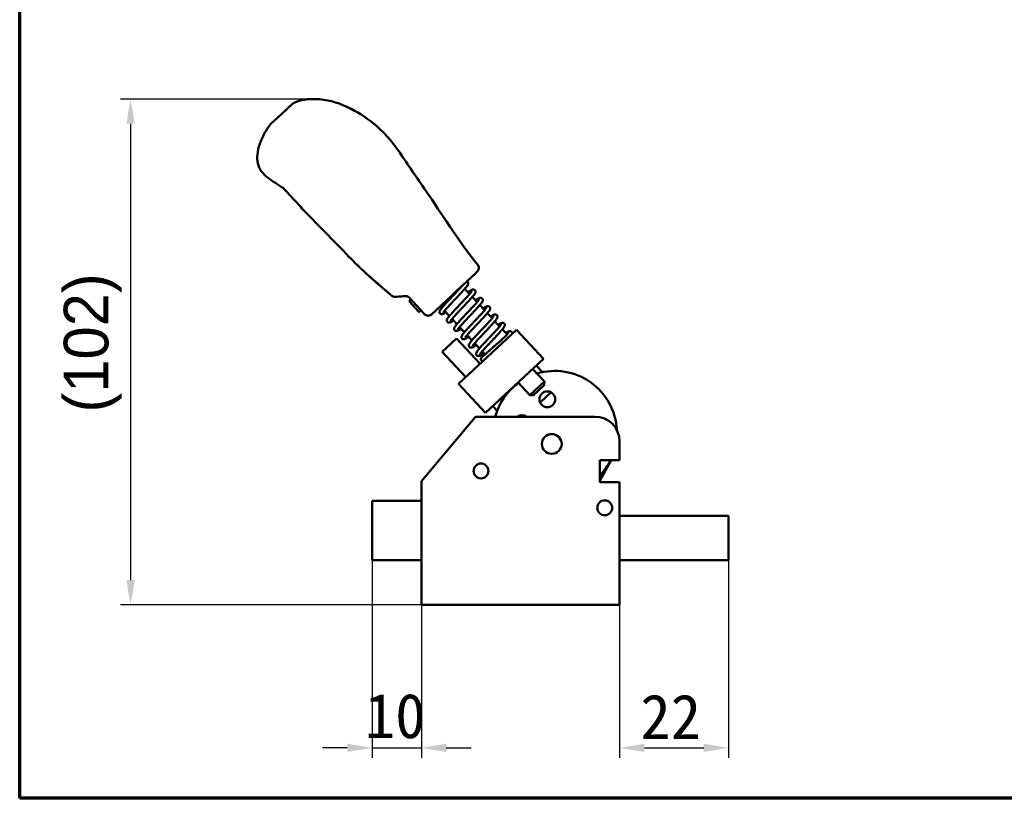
# Model space of a CAD drawing. Header units: millimetres. Extents: x 0 to 594, y 0 to 420.
# Tile 1 of 23: x 20 to 219, y 20 to 177. Entities that reach past the tile are written whole.
import ezdxf

# ---------------------------------------------------------------- set-up
doc = ezdxf.new("R2010")
doc.units = ezdxf.units.MM
doc.header["$LTSCALE"] = 2
for name, color, linetype, lineweight in [('Border (ISO)', 7, 'Continuous', 70), ('Dimension (ISO)', 7, 'Continuous', 25), ('Visible (ISO)', 7, 'Continuous', 50)]:
    doc.layers.add(name, color=color, linetype=linetype, lineweight=lineweight)
doc.styles.add('Note Text (JIS)', font='txt')
doc.dimstyles.new('Default (JIS)', dxfattribs={"dimscale": 2, "dimtxt": 4.5, "dimasz": 2.5, "dimexe": 1, "dimexo": 0, "dimgap": 0.8, "dimtad": 1, "dimrnd": 1e-08, "dimdsep": 46, "dimtxsty": 'Note Text (JIS)', "dimcen": 0.09, "dimdle": 10, "dimclrd": 256, "dimclre": 256, "dimclrt": 256, "dimadec": 0, "dimazin": 2, "dimtfac": 0.777778, "dimtmove": 0, "dimatfit": 3, "dimfxl": 1, "dimtolj": 1, "dimtzin": 0, "dimlwd": -1, "dimlwe": -1, "dimarcsym": 0})

# ---------------------------------------------------------------- blocks, each defined once
blk = doc.blocks.new('図面枠 既定の図面枠')
at = {"layer": 'Border (ISO)', "flags": 128}
blk.add_lwpolyline([(10, 10), (10, 200), (287, 200), (287, 10), (10, 10)], dxfattribs=at)
blk = doc.blocks.new('*D15')
at = {"layer": 'Defpoints', "color": 0}
for p in [(79.16, 161.19), (42.39, 59.05), (101.17, 59.05)]:
    blk.add_point(p, dxfattribs=at)
at = {"layer": 'Dimension (ISO)'}
for p, q in [((79.16, 161.19), (40.39, 161.19)), ((42.39, 156.19), (42.39, 64.05)), ((101.17, 59.05), (40.39, 59.05))]:
    blk.add_line(p, q, dxfattribs=at)
for points in [[(41.56, 156.19), (43.23, 156.19), (42.39, 161.19)], [(41.56, 64.05), (43.23, 64.05), (42.39, 59.05)]]:
    blk.add_solid(points, dxfattribs=at)
at = {"layer": 'Dimension (ISO)', "insert": (28.9, 91.77), "char_height": 9, "attachment_point": 1, "rotation": 90, "style": 'Note Text (JIS)'}
blk.add_mtext('\\A1; \\fメイリオ|b0|i0;\\H9.0000;(102)', dxfattribs=at)
blk = doc.blocks.new('*D16')
at = {"layer": 'Defpoints', "color": 0}
for p in [(91.17, 68.05), (101.17, 59.05), (101.17, 30.18)]:
    blk.add_point(p, dxfattribs=at)
at = {"layer": 'Dimension (ISO)'}
for p, q in [((91.17, 68.05), (91.17, 28.18)), ((101.17, 59.05), (101.17, 28.18)), ((86.17, 30.18), (81.17, 30.18)), ((91.17, 30.18), (101.17, 30.18)), ((106.17, 30.18), (111.17, 30.18))]:
    blk.add_line(p, q, dxfattribs=at)
for points in [[(86.17, 31.02), (86.17, 29.35), (91.17, 30.18)], [(106.17, 31.02), (106.17, 29.35), (101.17, 30.18)]]:
    blk.add_solid(points, dxfattribs=at)
at = {"layer": 'Dimension (ISO)', "insert": (89.72, 41.15), "char_height": 9, "attachment_point": 1, "style": 'Note Text (JIS)'}
blk.add_mtext('\\A1;10', dxfattribs=at)
blk = doc.blocks.new('*D17')
at = {"layer": 'Defpoints', "color": 0}
for p in [(163.17, 68.05), (141.17, 59.05), (163.17, 30.18)]:
    blk.add_point(p, dxfattribs=at)
at = {"layer": 'Dimension (ISO)'}
for p, q in [((163.17, 68.05), (163.17, 28.18)), ((141.17, 59.05), (141.17, 28.18)), ((146.17, 30.18), (158.17, 30.18))]:
    blk.add_line(p, q, dxfattribs=at)
for points in [[(146.17, 31.02), (146.17, 29.35), (141.17, 30.18)], [(158.17, 31.02), (158.17, 29.35), (163.17, 30.18)]]:
    blk.add_solid(points, dxfattribs=at)
at = {"layer": 'Dimension (ISO)', "insert": (145.36, 40.97), "char_height": 9, "attachment_point": 1, "style": 'Note Text (JIS)'}
blk.add_mtext('\\A1;22', dxfattribs=at)

msp = doc.modelspace()

# ---------------------------------------------------------------- linework, layer by layer
at = {"layer": 'Visible (ISO)'}
for p, q in [((72.932, 158.218), (75.136, 160.276)), ((70.728, 156.161), (72.932, 158.218)), ((70.655, 156.093), (70.725, 156.159)), ((73.275, 143.163), (73.275, 143.163)), ((73.275, 143.163), (73.276, 143.163)), ((73.276, 143.163), (73.276, 143.163)), ((89.956, 125.991), (89.956, 125.991)), ((89.956, 125.991), (89.956, 125.991)), ((112.044, 125.988), (109.491, 123.604)), ((112.044, 125.988), (111.572, 125.547)), ((112.413, 126.332), (112.044, 125.988)), ((109.491, 123.604), (108.242, 122.439)), ((109.327, 123.436), (109.32, 123.444)), ((110.89, 124.91), (110.557, 124.6)), ((93.752, 122.66), (93.752, 122.66)), ((93.752, 122.66), (93.752, 122.66)), ((107.127, 121.397), (103.178, 117.711)), ((108.242, 122.439), (107.127, 121.397)), ((110.85, 121.805), (109.877, 122.848)), ((95.857, 121.238), (95.843, 121.237)), ((99.018, 120.702), (98.65, 120.359)), ((99.017, 120.702), (98.65, 120.36)), ((98.65, 120.359), (98.65, 120.36)), ((98.65, 120.359), (98.788, 120.212)), ((101.764, 117.759), (98.661, 121.083)), ((100.571, 118.302), (98.788, 120.212)), ((105.26, 119), (104.934, 119.35)), ((112.373, 120.174), (111.399, 121.216)), ((113.895, 118.543), (112.922, 119.585)), ((100.571, 118.302), (100.708, 118.155)), ((100.708, 118.155), (101.075, 118.498)), ((104.994, 119.285), (104.547, 118.892)), ((106.782, 117.37), (105.812, 118.409)), ((115.416, 116.913), (114.445, 117.954)), ((108.304, 115.739), (107.333, 116.78)), ((116.938, 115.283), (115.967, 116.323)), ((108.639, 103.657), (120.335, 114.575)), ((109.827, 114.109), (108.854, 115.15)), ((111.349, 112.477), (110.376, 113.519)), ((118.446, 113.668), (117.489, 114.693)), ((120.335, 114.575), (125.794, 108.727)), ((105.324, 110.139), (108.248, 112.868)), ((113.025, 107.751), (108.248, 112.868)), ((112.872, 110.846), (111.899, 111.889)), ((110.101, 105.022), (105.324, 110.139)), ((114.006, 109.632), (113.421, 110.258)), ((114.098, 97.809), (125.794, 108.727)), ((123.601, 106.68), (125.989, 104.122)), ((125.576, 106.03), (124.332, 107.363)), ((108.639, 103.657), (114.098, 97.809)), ((120.677, 103.951), (123.065, 101.392)), ((123.065, 101.392), (125.989, 104.122)), ((125.965, 103.415), (123.772, 101.368)), ((125.965, 103.415), (125.989, 104.122)), ((118.546, 101.837), (118.484, 101.903)), ((119.953, 103.261), (119.946, 103.268)), ((125.122, 99.892), (127.344, 101.967)), ((123.772, 101.368), (123.065, 101.392)), ((116.43, 98.242), (115.56, 99.174)), ((112.076, 97.048), (101.167, 84.048)), ((112.076, 97.048), (118.603, 97.048)), ((118.603, 97.048), (136.167, 97.048)), ((141.167, 92.048), (141.167, 88.248)), ((137.167, 83.848), (137.167, 88.248)), ((137.167, 88.248), (141.167, 88.248)), ((139.465, 88.248), (137.167, 84.101)), ((101.167, 76.269), (101.167, 84.048)), ((141.167, 83.848), (137.167, 83.848)), ((141.167, 83.848), (141.167, 59.048)), ((91.167, 68.048), (91.167, 80.048)), ((91.167, 80.048), (101.167, 80.048)), ((101.167, 59.048), (101.167, 76.269)), ((163.167, 77.048), (141.167, 77.048)), ((163.167, 77.048), (163.167, 68.048)), ((91.167, 68.048), (101.167, 68.048)), ((141.167, 68.048), (163.167, 68.048)), ((141.167, 59.048), (101.167, 59.048))]:
    msp.add_line(p, q, dxfattribs=at)
for centre, radius in [((126.575, 100.564), 1.6), ((127.467, 91.548), 2), ((113.167, 86.098), 1.5), ((138.167, 78.648), 1.5), ((138.167, 78.648), 1.5)]:
    msp.add_circle(centre, radius, dxfattribs=at)
for centre, radius, start, end in [((95.765, 122.234), 1, 274.46063, 274.57843), ((102.495, 118.442), 1, 223.02978, 313.03038), ((104.283, 119.193), 0.4, 278.41176, 347.64899), ((113.523, 108.676), 0.4, 131.30248, 280.051), ((128.11, 93.79), 12.5, 2.64497, 106.9265), ((128.11, 93.79), 12.5, 126.13828, 164.89178), ((121.458, 95.787), 1.6, 51.97787, 128.02213), ((136.167, 92.048), 5, 0, 90), ((128.11, 93.79), 12.5, 316.43145, 333.68173)]:
    msp.add_arc(centre, radius, start, end, dxfattribs=at)
for centre, major_axis, ratio, start_param, end_param in [((95.763, 122.234), (-0.022, -1), 0.9999731, 5.5847216, 6.3855089), ((95.765, 122.234), (0.08, -0.997), 0.9999748, 6.2811304, 6.2831864)]:
    msp.add_ellipse(centre, major_axis=major_axis, ratio=ratio, start_param=start_param, end_param=end_param, dxfattribs=at)
for points, knots in [([(75.136, 160.276), (75.701, 160.578), (76.317, 160.79), (77.694, 161.106), (78.471, 161.183), (80.381, 161.199), (81.527, 161.057), (84.138, 160.451), (85.596, 159.881), (88.76, 158.263), (90.448, 157.117), (94.071, 154.018), (95.817, 151.817), (99.098, 146.893), (100.899, 144.293), (105.913, 136.987), (108.936, 132.13), (112.51, 127.69)], [0, 0, 0, 0, 0.1921718, 0.1921718, 0.4236642, 0.4236642, 0.7652499, 0.7652499, 1.2278338, 1.2278338, 1.8315011, 1.8315011, 2.6580178, 2.6580178, 3.6066138, 3.6066138, 5.3164454, 5.3164454, 5.3164454, 5.3164454]), ([(73.26, 143.175), (72.974, 143.369), (72.686, 143.561), (71.395, 144.414), (70.35, 145.041), (69.037, 146.288), (68.639, 146.779), (68.261, 147.606), (68.167, 147.894), (67.973, 148.774), (67.955, 149.39), (68.078, 150.714), (68.251, 151.433), (68.972, 153.549), (69.733, 154.899), (70.655, 156.093)], [0, 0, 0, 0, 0.1037109, 0.1037109, 0.4642929, 0.4642929, 0.6470846, 0.6470846, 0.7369166, 0.7369166, 0.9174839, 0.9174839, 1.1359863, 1.1359863, 1.5884035, 1.5884035, 1.5884035, 1.5884035]), ([(89.956, 125.991), (88.75, 127.091), (87.648, 128.185), (84.933, 130.96), (83.324, 132.66), (80.343, 135.643), (78.937, 137.054), (76.84, 139.298), (76.134, 140.068), (74.724, 141.612), (74.004, 142.4), (73.276, 143.163)], [0, 0, 0, 0, 0.5308266, 0.5308266, 1.2610285, 1.2610285, 1.8776745, 1.8776745, 2.1940011, 2.1940011, 2.5116748, 2.5116748, 2.5116748, 2.5116748]), ([(112.51, 127.69), (112.577, 127.606), (112.632, 127.51), (112.706, 127.309), (112.727, 127.202), (112.734, 126.99), (112.72, 126.882), (112.66, 126.678), (112.613, 126.58), (112.532, 126.464), (112.51, 126.436), (112.464, 126.382), (112.439, 126.356), (112.413, 126.332)], [0, 0, 0, 0, 0.03236475, 0.03236475, 0.06421061, 0.06421061, 0.09607493, 0.09607493, 0.12793836, 0.12793836, 0.13849917, 0.13849917, 0.14918013, 0.14918013, 0.14918013, 0.14918013]), ([(112.51, 127.69), (112.51, 127.69), (112.51, 127.69), (112.51, 127.69), (112.499, 127.687), (112.512, 127.686), (112.51, 127.69)], [0.492736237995, 0.492736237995, 0.492736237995, 0.492736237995, 0.492748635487, 0.492748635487, 0.492748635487, 0.492748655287, 0.492748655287, 0.492748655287, 0.492748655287]), ([(93.811, 122.609), (93.792, 122.626), (93.772, 122.643), (93.752, 122.66), (92.469, 123.773), (91.181, 124.873), (89.956, 125.991)], [0, 0, 0, 0, 0.0152056, 0.0152056, 0.0152056, 1, 1, 1, 1]), ([(93.752, 122.66), (93.299, 123.051), (92.837, 123.445), (91.898, 124.254), (91.414, 124.676), (90.601, 125.402), (90.257, 125.716), (89.956, 125.991)], [0, 0, 0, 0, 0.18497273, 0.18497273, 0.38795466, 0.38795466, 0.54853638, 0.54853638, 0.54853638, 0.54853638]), ([(106.097, 118.103), (106.028, 118.06), (105.963, 118.02), (105.794, 117.921), (105.699, 117.868), (105.546, 117.797), (105.487, 117.772), (105.377, 117.741), (105.332, 117.73), (105.237, 117.726), (105.198, 117.727), (105.095, 117.748), (105.025, 117.774), (104.914, 117.862), (104.874, 117.913), (104.82, 118.017), (104.806, 118.069), (104.794, 118.171), (104.798, 118.216), (104.815, 118.321), (104.834, 118.367), (104.892, 118.498), (104.939, 118.572), (105.069, 118.76), (105.158, 118.875), (105.35, 119.109), (105.445, 119.221), (105.652, 119.458), (105.762, 119.581), (105.994, 119.838), (106.117, 119.972), (106.371, 120.248), (106.504, 120.39), (106.774, 120.679), (106.913, 120.827), (107.192, 121.123), (107.333, 121.273), (107.614, 121.57), (107.754, 121.718), (108.028, 122.01), (108.162, 122.153), (108.422, 122.432), (108.547, 122.567), (108.785, 122.826), (108.897, 122.949), (109.106, 123.182), (109.202, 123.291), (109.326, 123.434), (109.36, 123.474), (109.394, 123.514)], [37.0789043, 37.0789043, 37.0789043, 37.0789043, 37.1840263, 37.1840263, 37.3682049, 37.3682049, 37.5002674, 37.5002674, 37.5823509, 37.5823509, 37.6279902, 37.6279902, 37.6826458, 37.6826458, 37.7223823, 37.7223823, 37.7629638, 37.7629638, 37.81438, 37.81438, 37.9038627, 37.9038627, 38.0850173, 38.0850173, 38.3064284, 38.3064284, 38.4811139, 38.4811139, 38.6481649, 38.6481649, 38.8122594, 38.8122594, 38.9748776, 38.9748776, 39.13662, 39.13662, 39.2977504, 39.2977504, 39.4583657, 39.4583657, 39.6184502, 39.6184502, 39.7778714, 39.7778714, 39.9363193, 39.9363193, 40.0931422, 40.0931422, 40.1587459, 40.1587459, 40.1587459, 40.1587459]), ([(105.584, 118.085), (105.584, 118.085), (105.584, 118.086), (105.586, 118.09), (105.599, 118.116), (105.659, 118.21), (105.725, 118.301), (105.869, 118.482), (105.936, 118.562), (106.089, 118.743), (106.176, 118.843), (106.369, 119.06), (106.475, 119.177), (106.7, 119.424), (106.82, 119.555), (107.07, 119.825), (107.201, 119.965), (107.469, 120.251), (107.607, 120.397), (107.885, 120.692), (108.026, 120.841), (108.306, 121.138), (108.445, 121.286), (108.719, 121.578), (108.854, 121.721), (109.114, 122.002), (109.24, 122.138), (109.48, 122.401), (109.594, 122.527), (109.807, 122.767), (109.906, 122.881), (110.087, 123.095), (110.169, 123.195), (110.318, 123.385), (110.382, 123.473), (110.472, 123.614), (110.505, 123.669), (110.551, 123.775), (110.569, 123.821), (110.585, 123.919), (110.589, 123.958), (110.581, 124.062), (110.564, 124.134), (110.49, 124.254), (110.446, 124.301), (110.371, 124.352), (110.345, 124.366), (110.319, 124.377)], [37.8917661, 37.8917661, 37.8917661, 37.8917661, 37.9032719, 37.9032719, 38.029883, 38.029883, 38.2496149, 38.2496149, 38.3942008, 38.3942008, 38.5463769, 38.5463769, 38.7023248, 38.7023248, 38.8602666, 38.8602666, 39.0193653, 39.0193653, 39.1792162, 39.1792162, 39.3396318, 39.3396318, 39.5005543, 39.5005543, 39.6620332, 39.6620332, 39.824252, 39.824252, 39.9876338, 39.9876338, 40.1531495, 40.1531495, 40.3233514, 40.3233514, 40.5072043, 40.5072043, 40.6378941, 40.6378941, 40.7256004, 40.7256004, 40.7702446, 40.7702446, 40.8245837, 40.8245837, 40.8642847, 40.8642847, 40.8861555, 40.8861555, 40.8861555, 40.8861555]), ([(94.636, 121.89), (94.636, 121.891), (94.636, 121.891), (94.489, 122.019), (94.35, 122.138), (94.11, 122.346), (94.005, 122.437), (93.841, 122.58), (93.782, 122.634), (93.752, 122.66)], [0.06424418, 0.06424418, 0.06424418, 0.06424418, 0.06443192, 0.06443192, 0.12785861, 0.12785861, 0.19197389, 0.19197389, 0.25783865, 0.25783865, 0.25783865, 0.25783865]), ([(97.851, 121.398), (97.31, 121.354), (96.827, 121.316), (96.188, 121.265), (95.985, 121.248), (95.879, 121.24), (95.866, 121.239), (95.857, 121.238)], [0, 0, 0, 0, 0.20490066, 0.20490066, 0.37669062, 0.37669062, 0.41105135, 0.41105135, 0.41105135, 0.41105135]), ([(97.851, 121.398), (97.857, 121.398), (97.863, 121.399), (97.869, 121.399), (97.875, 121.399), (97.881, 121.4), (97.887, 121.4), (97.893, 121.4), (97.899, 121.401), (97.905, 121.401), (97.911, 121.401), (97.917, 121.401), (97.923, 121.401), (97.928, 121.401), (97.934, 121.401), (97.94, 121.401), (97.946, 121.401), (97.951, 121.401), (97.957, 121.401), (97.962, 121.4), (97.968, 121.4), (97.973, 121.4), (97.979, 121.4), (97.984, 121.4), (97.99, 121.399), (97.995, 121.399), (98.001, 121.399), (98.006, 121.398), (98.011, 121.398), (98.017, 121.397), (98.022, 121.397), (98.027, 121.396), (98.032, 121.396), (98.037, 121.395), (98.042, 121.395), (98.048, 121.394), (98.053, 121.393), (98.058, 121.393), (98.063, 121.392), (98.068, 121.392), (98.073, 121.391), (98.078, 121.39), (98.082, 121.389), (98.087, 121.389), (98.092, 121.388), (98.097, 121.387), (98.102, 121.386), (98.107, 121.385), (98.111, 121.384), (98.116, 121.384), (98.121, 121.383), (98.125, 121.382), (98.13, 121.381), (98.135, 121.38), (98.139, 121.379), (98.144, 121.378), (98.148, 121.377), (98.153, 121.376), (98.157, 121.375), (98.162, 121.374), (98.166, 121.373), (98.171, 121.372), (98.175, 121.371), (98.18, 121.369), (98.184, 121.368), (98.188, 121.367), (98.193, 121.366), (98.197, 121.365), (98.201, 121.364), (98.206, 121.362), (98.21, 121.361), (98.214, 121.36), (98.218, 121.359), (98.223, 121.357), (98.227, 121.356), (98.231, 121.355), (98.235, 121.353), (98.239, 121.352), (98.244, 121.351), (98.248, 121.349), (98.252, 121.348), (98.256, 121.347), (98.26, 121.345), (98.264, 121.344), (98.268, 121.342), (98.272, 121.341), (98.276, 121.339), (98.28, 121.338), (98.284, 121.336), (98.288, 121.335), (98.292, 121.333), (98.296, 121.332), (98.3, 121.33), (98.304, 121.329), (98.308, 121.327), (98.312, 121.325), (98.316, 121.324), (98.32, 121.322), (98.324, 121.32), (98.327, 121.319), (98.331, 121.317), (98.335, 121.315), (98.339, 121.314), (98.343, 121.312), (98.347, 121.31), (98.351, 121.308), (98.354, 121.307), (98.358, 121.305), (98.362, 121.303), (98.366, 121.301), (98.37, 121.299), (98.373, 121.298), (98.377, 121.296), (98.381, 121.294), (98.385, 121.292), (98.388, 121.29), (98.392, 121.288), (98.396, 121.286), (98.4, 121.284), (98.403, 121.282), (98.407, 121.28), (98.411, 121.278), (98.415, 121.276), (98.418, 121.274), (98.422, 121.272), (98.426, 121.27), (98.429, 121.268), (98.433, 121.265), (98.437, 121.263), (98.441, 121.261), (98.444, 121.259), (98.448, 121.257), (98.452, 121.254), (98.455, 121.252), (98.459, 121.25), (98.463, 121.248), (98.466, 121.245), (98.47, 121.243), (98.474, 121.24), (98.477, 121.238), (98.481, 121.236), (98.485, 121.233), (98.488, 121.231), (98.492, 121.228), (98.496, 121.226), (98.499, 121.223), (98.503, 121.221), (98.507, 121.218), (98.511, 121.216), (98.514, 121.213), (98.518, 121.21), (98.522, 121.208), (98.525, 121.205), (98.529, 121.202), (98.533, 121.199), (98.536, 121.197), (98.54, 121.194), (98.544, 121.191), (98.547, 121.188), (98.551, 121.185), (98.555, 121.182), (98.558, 121.179), (98.562, 121.176), (98.566, 121.173), (98.569, 121.17), (98.573, 121.167), (98.577, 121.164), (98.58, 121.161), (98.584, 121.158), (98.588, 121.155), (98.591, 121.151), (98.595, 121.148), (98.599, 121.145), (98.602, 121.141), (98.606, 121.138), (98.61, 121.135), (98.614, 121.131), (98.617, 121.128), (98.621, 121.124), (98.625, 121.121), (98.628, 121.117), (98.632, 121.114), (98.636, 121.11), (98.639, 121.106), (98.643, 121.103), (98.647, 121.099), (98.65, 121.095), (98.654, 121.091), (98.658, 121.087), (98.661, 121.083)], [0, 0, 0, 0, 0.015873, 0.015873, 0.015873, 0.031746, 0.031746, 0.031746, 0.047619, 0.047619, 0.047619, 0.0634921, 0.0634921, 0.0634921, 0.0793651, 0.0793651, 0.0793651, 0.0952381, 0.0952381, 0.0952381, 0.1111111, 0.1111111, 0.1111111, 0.1269841, 0.1269841, 0.1269841, 0.1428571, 0.1428571, 0.1428571, 0.1587302, 0.1587302, 0.1587302, 0.1746032, 0.1746032, 0.1746032, 0.1904762, 0.1904762, 0.1904762, 0.2063492, 0.2063492, 0.2063492, 0.2222222, 0.2222222, 0.2222222, 0.2380952, 0.2380952, 0.2380952, 0.2539683, 0.2539683, 0.2539683, 0.2698413, 0.2698413, 0.2698413, 0.2857143, 0.2857143, 0.2857143, 0.3015873, 0.3015873, 0.3015873, 0.3174603, 0.3174603, 0.3174603, 0.3333333, 0.3333333, 0.3333333, 0.3492063, 0.3492063, 0.3492063, 0.3650794, 0.3650794, 0.3650794, 0.3809524, 0.3809524, 0.3809524, 0.3968254, 0.3968254, 0.3968254, 0.4126984, 0.4126984, 0.4126984, 0.4285714, 0.4285714, 0.4285714, 0.4444444, 0.4444444, 0.4444444, 0.4603175, 0.4603175, 0.4603175, 0.4761905, 0.4761905, 0.4761905, 0.4920635, 0.4920635, 0.4920635, 0.5079365, 0.5079365, 0.5079365, 0.5238095, 0.5238095, 0.5238095, 0.5396825, 0.5396825, 0.5396825, 0.5555556, 0.5555556, 0.5555556, 0.5714286, 0.5714286, 0.5714286, 0.5873016, 0.5873016, 0.5873016, 0.6031746, 0.6031746, 0.6031746, 0.6190476, 0.6190476, 0.6190476, 0.6349206, 0.6349206, 0.6349206, 0.6507937, 0.6507937, 0.6507937, 0.6666667, 0.6666667, 0.6666667, 0.6825397, 0.6825397, 0.6825397, 0.6984127, 0.6984127, 0.6984127, 0.7142857, 0.7142857, 0.7142857, 0.7301587, 0.7301587, 0.7301587, 0.7460317, 0.7460317, 0.7460317, 0.7619048, 0.7619048, 0.7619048, 0.7777778, 0.7777778, 0.7777778, 0.7936508, 0.7936508, 0.7936508, 0.8095238, 0.8095238, 0.8095238, 0.8253968, 0.8253968, 0.8253968, 0.8412698, 0.8412698, 0.8412698, 0.8571429, 0.8571429, 0.8571429, 0.8730159, 0.8730159, 0.8730159, 0.8888889, 0.8888889, 0.8888889, 0.9047619, 0.9047619, 0.9047619, 0.9206349, 0.9206349, 0.9206349, 0.9365079, 0.9365079, 0.9365079, 0.952381, 0.952381, 0.952381, 0.968254, 0.968254, 0.968254, 0.984127, 0.984127, 0.984127, 1, 1, 1, 1]), ([(107.634, 116.457), (107.545, 116.401), (107.462, 116.35), (107.278, 116.241), (107.182, 116.188), (107.031, 116.117), (106.972, 116.092), (106.861, 116.059), (106.812, 116.047), (106.711, 116.043), (106.672, 116.045), (106.57, 116.066), (106.501, 116.092), (106.391, 116.181), (106.351, 116.232), (106.298, 116.336), (106.284, 116.388), (106.272, 116.49), (106.276, 116.535), (106.294, 116.64), (106.313, 116.687), (106.372, 116.819), (106.421, 116.895), (106.553, 117.085), (106.642, 117.199), (106.833, 117.432), (106.929, 117.544), (107.136, 117.781), (107.246, 117.905), (107.479, 118.162), (107.601, 118.296), (107.856, 118.572), (107.989, 118.714), (108.26, 119.004), (108.398, 119.151), (108.678, 119.448), (108.819, 119.597), (109.1, 119.895), (109.239, 120.043), (109.513, 120.334), (109.647, 120.478), (109.907, 120.756), (110.032, 120.891), (110.269, 121.149), (110.381, 121.272), (110.589, 121.504), (110.685, 121.613), (110.857, 121.812), (110.934, 121.903), (111.063, 122.063), (111.118, 122.132), (111.201, 122.245), (111.231, 122.29), (111.267, 122.348), (111.276, 122.366), (111.279, 122.371), (111.279, 122.372), (111.279, 122.372)], [30.766649, 30.766649, 30.766649, 30.766649, 30.8977459, 30.8977459, 31.0814815, 31.0814815, 31.2116816, 31.2116816, 31.3015029, 31.3015029, 31.3457476, 31.3457476, 31.3999537, 31.3999537, 31.4396397, 31.4396397, 31.4802856, 31.4802856, 31.5319115, 31.5319115, 31.6222503, 31.6222503, 31.8081719, 31.8081719, 32.0262956, 32.0262956, 32.200764, 32.200764, 32.3677429, 32.3677429, 32.5318044, 32.5318044, 32.6944043, 32.6944043, 32.856135, 32.856135, 33.0172562, 33.0172562, 33.1778631, 33.1778631, 33.337938, 33.337938, 33.4973461, 33.4973461, 33.6557735, 33.6557735, 33.8125603, 33.8125603, 33.9662789, 33.9662789, 34.1136408, 34.1136408, 34.2468692, 34.2468692, 34.3507754, 34.3507754, 34.3648649, 34.3648649, 34.3648649, 34.3648649]), ([(107.062, 116.403), (107.062, 116.403), (107.062, 116.403), (107.064, 116.408), (107.078, 116.433), (107.139, 116.529), (107.205, 116.62), (107.35, 116.802), (107.417, 116.883), (107.571, 117.064), (107.659, 117.164), (107.852, 117.382), (107.957, 117.499), (108.183, 117.747), (108.303, 117.877), (108.554, 118.147), (108.685, 118.287), (108.953, 118.574), (109.091, 118.72), (109.369, 119.015), (109.51, 119.164), (109.79, 119.461), (109.929, 119.609), (110.203, 119.9), (110.337, 120.044), (110.598, 120.324), (110.723, 120.461), (110.963, 120.723), (111.077, 120.849), (111.289, 121.089), (111.388, 121.202), (111.569, 121.416), (111.651, 121.516), (111.799, 121.705), (111.863, 121.793), (111.953, 121.935), (111.986, 121.99), (112.031, 122.095), (112.047, 122.139), (112.063, 122.233), (112.067, 122.272), (112.06, 122.377), (112.043, 122.449), (111.97, 122.57), (111.925, 122.617), (111.829, 122.684), (111.778, 122.704), (111.679, 122.73), (111.633, 122.731), (111.528, 122.728), (111.479, 122.715), (111.342, 122.675), (111.263, 122.638), (111.059, 122.533), (110.934, 122.459), (110.7, 122.313), (110.602, 122.25), (110.498, 122.181)], [31.6085808, 31.6085808, 31.6085808, 31.6085808, 31.6207155, 31.6207155, 31.7478573, 31.7478573, 31.9682385, 31.9682385, 32.1129619, 32.1129619, 32.2652057, 32.2652057, 32.4211881, 32.4211881, 32.579149, 32.579149, 32.7382595, 32.7382595, 32.8981187, 32.8981187, 33.058541, 33.058541, 33.2194701, 33.2194701, 33.3809572, 33.3809572, 33.5431877, 33.5431877, 33.7065893, 33.7065893, 33.872144, 33.872144, 34.0424404, 34.0424404, 34.2266199, 34.2266199, 34.3586865, 34.3586865, 34.4407538, 34.4407538, 34.4863959, 34.4863959, 34.5410522, 34.5410522, 34.5807888, 34.5807888, 34.6213702, 34.6213702, 34.672786, 34.672786, 34.7622672, 34.7622672, 34.9434134, 34.9434134, 35.1648305, 35.1648305, 35.3048739, 35.3048739, 35.3048739, 35.3048739]), ([(95.843, 121.237), (95.842, 121.237), (95.842, 121.237), (95.841, 121.237), (95.841, 121.237), (95.84, 121.237), (95.839, 121.237), (95.838, 121.237)], [0.0699718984, 0.0699718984, 0.0699718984, 0.0699718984, 0.0705258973, 0.0705258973, 0.070840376, 0.070840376, 0.0711858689, 0.0711858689, 0.0711858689, 0.0711858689]), ([(109.17, 114.812), (109.056, 114.738), (108.951, 114.673), (108.748, 114.553), (108.653, 114.501), (108.5, 114.43), (108.441, 114.405), (108.332, 114.375), (108.288, 114.365), (108.196, 114.36), (108.156, 114.361), (108.053, 114.382), (107.983, 114.408), (107.872, 114.496), (107.831, 114.546), (107.777, 114.651), (107.763, 114.703), (107.751, 114.805), (107.755, 114.85), (107.772, 114.955), (107.79, 115.001), (107.848, 115.131), (107.894, 115.204), (108.023, 115.392), (108.113, 115.507), (108.305, 115.741), (108.4, 115.854), (108.607, 116.09), (108.716, 116.213), (108.949, 116.47), (109.071, 116.604), (109.326, 116.88), (109.458, 117.022), (109.729, 117.311), (109.867, 117.458), (110.147, 117.755), (110.288, 117.904), (110.568, 118.202), (110.708, 118.35), (110.982, 118.642), (111.117, 118.785), (111.377, 119.064), (111.502, 119.199), (111.74, 119.458), (111.852, 119.581), (112.061, 119.814), (112.157, 119.923), (112.33, 120.123), (112.407, 120.214), (112.538, 120.375), (112.593, 120.445), (112.677, 120.559), (112.708, 120.604), (112.745, 120.664), (112.755, 120.683), (112.757, 120.689), (112.757, 120.689), (112.757, 120.689)], [24.4553502, 24.4553502, 24.4553502, 24.4553502, 24.6192907, 24.6192907, 24.8037079, 24.8037079, 24.9367889, 24.9367889, 25.0149828, 25.0149828, 25.0612366, 25.0612366, 25.1160774, 25.1160774, 25.1558346, 25.1558346, 25.1963906, 25.1963906, 25.2477237, 25.2477237, 25.3368686, 25.3368686, 25.5161612, 25.5161612, 25.7389318, 25.7389318, 25.9136985, 25.9136985, 26.0807763, 26.0807763, 26.2448831, 26.2448831, 26.407508, 26.407508, 26.5692548, 26.5692548, 26.7303885, 26.7303885, 26.8910069, 26.8910069, 27.051095, 27.051095, 27.210521, 27.210521, 27.3689764, 27.3689764, 27.5258125, 27.5258125, 27.6796277, 27.6796277, 27.8271976, 27.8271976, 27.9608918, 27.9608918, 28.0656621, 28.0656621, 28.0816797, 28.0816797, 28.0816797, 28.0816797]), ([(108.541, 114.72), (108.541, 114.72), (108.541, 114.72), (108.543, 114.725), (108.556, 114.75), (108.616, 114.844), (108.681, 114.934), (108.825, 115.115), (108.892, 115.196), (109.045, 115.376), (109.132, 115.476), (109.325, 115.693), (109.43, 115.81), (109.655, 116.057), (109.775, 116.187), (110.025, 116.457), (110.156, 116.597), (110.424, 116.883), (110.562, 117.029), (110.84, 117.324), (110.981, 117.473), (111.261, 117.77), (111.4, 117.918), (111.674, 118.21), (111.809, 118.354), (112.069, 118.634), (112.195, 118.771), (112.435, 119.033), (112.549, 119.16), (112.762, 119.4), (112.861, 119.513), (113.043, 119.728), (113.125, 119.828), (113.274, 120.018), (113.338, 120.106), (113.429, 120.247), (113.461, 120.302), (113.508, 120.408), (113.526, 120.455), (113.542, 120.555), (113.546, 120.593), (113.538, 120.697), (113.521, 120.769), (113.447, 120.889), (113.402, 120.936), (113.305, 121.002), (113.255, 121.022), (113.156, 121.047), (113.11, 121.049), (113.004, 121.044), (112.956, 121.032), (112.816, 120.99), (112.735, 120.952), (112.529, 120.845), (112.405, 120.772), (112.191, 120.638), (112.115, 120.589), (112.034, 120.536)], [25.3253955, 25.3253955, 25.3253955, 25.3253955, 25.3366708, 25.3366708, 25.4630875, 25.4630875, 25.6825804, 25.6825804, 25.8271155, 25.8271155, 25.9792666, 25.9792666, 26.1352018, 26.1352018, 26.2931364, 26.2931364, 26.4522308, 26.4522308, 26.6120787, 26.6120787, 26.7724918, 26.7724918, 26.9334118, 26.9334118, 27.0948878, 27.0948878, 27.2571023, 27.2571023, 27.4204769, 27.4204769, 27.5859783, 27.5859783, 27.7561458, 27.7561458, 27.9398804, 27.9398804, 28.0700762, 28.0700762, 28.1599165, 28.1599165, 28.2041575, 28.2041575, 28.2583624, 28.2583624, 28.2980483, 28.2980483, 28.3386943, 28.3386943, 28.3903209, 28.3903209, 28.480662, 28.480662, 28.6665972, 28.6665972, 28.8847119, 28.8847119, 28.9956511, 28.9956511, 28.9956511, 28.9956511]), ([(110.019, 113.037), (110.019, 113.037), (110.019, 113.037), (110.022, 113.043), (110.035, 113.068), (110.096, 113.165), (110.163, 113.256), (110.309, 113.439), (110.376, 113.52), (110.53, 113.701), (110.618, 113.802), (110.811, 114.02), (110.917, 114.137), (111.143, 114.385), (111.263, 114.515), (111.514, 114.786), (111.645, 114.926), (111.914, 115.212), (112.052, 115.358), (112.33, 115.654), (112.471, 115.802), (112.751, 116.099), (112.89, 116.247), (113.164, 116.539), (113.298, 116.683), (113.558, 116.963), (113.684, 117.099), (113.923, 117.361), (114.037, 117.487), (114.249, 117.726), (114.348, 117.84), (114.529, 118.053), (114.61, 118.153), (114.758, 118.342), (114.822, 118.43), (114.912, 118.572), (114.944, 118.628), (114.989, 118.733), (115.004, 118.775), (115.02, 118.865), (115.024, 118.905), (115.017, 119.01), (115.001, 119.083), (114.927, 119.204), (114.883, 119.251), (114.786, 119.318), (114.736, 119.338), (114.637, 119.364), (114.591, 119.366), (114.485, 119.362), (114.437, 119.35), (114.301, 119.31), (114.222, 119.273), (114.02, 119.169), (113.894, 119.095), (113.692, 118.97), (113.633, 118.932), (113.57, 118.891)], [19.0422102, 19.0422102, 19.0422102, 19.0422102, 19.0548008, 19.0548008, 19.1823273, 19.1823273, 19.4031768, 19.4031768, 19.5479988, 19.5479988, 19.700291, 19.700291, 19.8562982, 19.8562982, 20.0142729, 20.0142729, 20.1733919, 20.1733919, 20.333257, 20.333257, 20.4936841, 20.4936841, 20.6546182, 20.6546182, 20.816111, 20.816111, 20.9783501, 20.9783501, 21.1417661, 21.1417661, 21.3073493, 21.3073493, 21.4777147, 21.4777147, 21.6621343, 21.6621343, 21.7952258, 21.7952258, 21.8733809, 21.8733809, 21.9196405, 21.9196405, 21.9744829, 21.9744829, 22.0142403, 22.0142403, 22.0547961, 22.0547961, 22.1061284, 22.1061284, 22.1952702, 22.1952702, 22.374546, 22.374546, 22.5973291, 22.5973291, 22.6857058, 22.6857058, 22.6857058, 22.6857058]), ([(110.706, 113.166), (110.696, 113.159), (110.685, 113.153), (110.555, 113.068), (110.445, 113), (110.238, 112.877), (110.142, 112.824), (109.991, 112.752), (109.933, 112.728), (109.82, 112.694), (109.77, 112.681), (109.665, 112.678), (109.626, 112.68), (109.525, 112.701), (109.456, 112.728), (109.347, 112.817), (109.307, 112.867), (109.254, 112.971), (109.241, 113.024), (109.229, 113.125), (109.234, 113.171), (109.252, 113.276), (109.27, 113.322), (109.331, 113.457), (109.38, 113.534), (109.515, 113.725), (109.603, 113.839), (109.793, 114.07), (109.889, 114.183), (110.096, 114.42), (110.207, 114.544), (110.44, 114.801), (110.563, 114.935), (110.818, 115.212), (110.95, 115.354), (111.222, 115.644), (111.36, 115.791), (111.64, 116.088), (111.781, 116.237), (112.062, 116.535), (112.201, 116.683), (112.475, 116.974), (112.609, 117.117), (112.868, 117.395), (112.993, 117.53), (113.23, 117.788), (113.342, 117.911), (113.55, 118.143), (113.645, 118.251), (113.817, 118.45), (113.893, 118.541), (114.022, 118.7), (114.076, 118.769), (114.159, 118.881), (114.189, 118.926), (114.225, 118.983), (114.234, 119.001), (114.236, 119.006), (114.236, 119.006), (114.236, 119.006)], [18.144914, 18.144914, 18.144914, 18.144914, 18.1596617, 18.1596617, 18.3297637, 18.3297637, 18.5132733, 18.5132733, 18.6425371, 18.6425371, 18.7365669, 18.7365669, 18.7799861, 18.7799861, 18.8339066, 18.8339066, 18.8735603, 18.8735603, 18.9142492, 18.9142492, 18.9660146, 18.9660146, 19.0569255, 19.0569255, 19.2460711, 19.2460711, 19.4621176, 19.4621176, 19.6364329, 19.6364329, 19.8033606, 19.8033606, 19.9673985, 19.9673985, 20.1299854, 20.1299854, 20.2917076, 20.2917076, 20.4528223, 20.4528223, 20.6134231, 20.6134231, 20.7734911, 20.7734911, 20.9328897, 20.9328897, 21.0913022, 21.0913022, 21.2480628, 21.2480628, 21.40173, 21.40173, 21.5489809, 21.5489809, 21.6819609, 21.6819609, 21.7854099, 21.7854099, 21.7984944, 21.7984944, 21.7984944, 21.7984944]), ([(111.498, 111.354), (111.498, 111.354), (111.498, 111.355), (111.5, 111.359), (111.512, 111.384), (111.572, 111.478), (111.637, 111.567), (111.781, 111.748), (111.847, 111.828), (111.999, 112.007), (112.087, 112.108), (112.279, 112.324), (112.384, 112.441), (112.609, 112.688), (112.729, 112.818), (112.979, 113.088), (113.109, 113.228), (113.378, 113.514), (113.515, 113.66), (113.793, 113.955), (113.934, 114.103), (114.214, 114.4), (114.353, 114.548), (114.627, 114.84), (114.762, 114.984), (115.023, 115.265), (115.149, 115.401), (115.389, 115.664), (115.503, 115.791), (115.717, 116.031), (115.816, 116.145), (115.998, 116.359), (116.08, 116.459), (116.229, 116.65), (116.293, 116.738), (116.384, 116.878), (116.416, 116.933), (116.464, 117.04), (116.483, 117.088), (116.5, 117.192), (116.503, 117.23), (116.494, 117.333), (116.477, 117.405), (116.403, 117.525), (116.358, 117.571), (116.261, 117.637), (116.211, 117.657), (116.112, 117.682), (116.066, 117.683), (115.96, 117.679), (115.911, 117.666), (115.77, 117.624), (115.687, 117.584), (115.48, 117.476), (115.356, 117.403), (115.18, 117.293), (115.144, 117.27), (115.106, 117.245)], [12.7590248, 12.7590248, 12.7590248, 12.7590248, 12.7698539, 12.7698539, 12.8958942, 12.8958942, 13.1149229, 13.1149229, 13.2593589, 13.2593589, 13.4114614, 13.4114614, 13.5673716, 13.5673716, 13.7252926, 13.7252926, 13.8843785, 13.8843785, 14.0442205, 14.0442205, 14.2046287, 14.2046287, 14.365544, 14.365544, 14.5270142, 14.5270142, 14.6892205, 14.6892205, 14.8525811, 14.8525811, 15.018055, 15.018055, 15.1881563, 15.1881563, 15.3716639, 15.3716639, 15.5009192, 15.5009192, 15.594988, 15.594988, 15.6383993, 15.6383993, 15.6923171, 15.6923171, 15.7319705, 15.7319705, 15.7726598, 15.7726598, 15.8244266, 15.8244266, 15.9153432, 15.9153432, 16.1045208, 16.1045208, 16.3205472, 16.3205472, 16.374962, 16.374962, 16.374962, 16.374962]), ([(112.242, 111.521), (112.203, 111.495), (112.165, 111.471), (112.009, 111.37), (111.9, 111.303), (111.694, 111.182), (111.599, 111.13), (111.445, 111.059), (111.384, 111.034), (111.276, 111.007), (111.239, 110.999), (111.157, 110.995), (111.117, 110.995), (111.012, 111.016), (110.942, 111.041), (110.83, 111.129), (110.789, 111.179), (110.734, 111.283), (110.721, 111.336), (110.708, 111.438), (110.712, 111.483), (110.729, 111.588), (110.747, 111.634), (110.803, 111.762), (110.848, 111.834), (110.976, 112.02), (111.066, 112.136), (111.259, 112.372), (111.354, 112.484), (111.56, 112.72), (111.669, 112.843), (111.901, 113.1), (112.024, 113.234), (112.278, 113.509), (112.41, 113.651), (112.681, 113.94), (112.819, 114.087), (113.099, 114.384), (113.24, 114.534), (113.52, 114.831), (113.66, 114.979), (113.934, 115.271), (114.069, 115.414), (114.329, 115.693), (114.454, 115.828), (114.693, 116.088), (114.805, 116.211), (115.014, 116.444), (115.111, 116.554), (115.284, 116.754), (115.361, 116.845), (115.493, 117.007), (115.548, 117.077), (115.633, 117.191), (115.664, 117.237), (115.701, 117.298), (115.711, 117.317), (115.714, 117.323), (115.714, 117.323), (115.714, 117.323)], [11.8352522, 11.8352522, 11.8352522, 11.8352522, 11.8886585, 11.8886585, 12.0592969, 12.0592969, 12.2446773, 12.2446773, 12.3819637, 12.3819637, 12.4463717, 12.4463717, 12.4940492, 12.4940492, 12.5492902, 12.5492902, 12.5890916, 12.5890916, 12.6295948, 12.6295948, 12.6807545, 12.6807545, 12.7691975, 12.7691975, 12.9446583, 12.9446583, 13.1703709, 13.1703709, 13.3452975, 13.3452975, 13.5124278, 13.5124278, 13.6765585, 13.6765585, 13.8391966, 13.8391966, 14.000952, 14.000952, 14.1620922, 14.1620922, 14.3227166, 14.3227166, 14.4828116, 14.4828116, 14.6422469, 14.6422469, 14.8007168, 14.8007168, 14.9575784, 14.9575784, 15.1114434, 15.1114434, 15.2591206, 15.2591206, 15.3930552, 15.3930552, 15.4982743, 15.4982743, 15.515309, 15.515309, 15.515309, 15.515309]), ([(113.778, 109.876), (113.731, 109.845), (113.685, 109.815), (113.52, 109.708), (113.41, 109.639), (113.202, 109.515), (113.106, 109.462), (112.956, 109.39), (112.898, 109.366), (112.783, 109.329), (112.728, 109.314), (112.612, 109.313), (112.575, 109.315), (112.476, 109.338), (112.408, 109.365), (112.301, 109.455), (112.261, 109.506), (112.21, 109.61), (112.197, 109.662), (112.186, 109.764), (112.191, 109.809), (112.21, 109.914), (112.229, 109.961), (112.293, 110.101), (112.347, 110.183), (112.487, 110.379), (112.574, 110.491), (112.764, 110.721), (112.86, 110.834), (113.068, 111.071), (113.179, 111.196), (113.414, 111.454), (113.537, 111.589), (113.793, 111.866), (113.926, 112.008), (114.198, 112.299), (114.337, 112.446), (114.617, 112.743), (114.758, 112.893), (115.038, 113.19), (115.178, 113.338), (115.451, 113.629), (115.585, 113.771), (115.843, 114.049), (115.967, 114.183), (116.203, 114.44), (116.314, 114.563), (116.52, 114.793), (116.615, 114.9), (116.785, 115.097), (116.86, 115.187), (116.987, 115.344), (117.04, 115.412), (117.12, 115.522), (117.15, 115.566), (117.183, 115.621), (117.191, 115.637), (117.193, 115.64), (117.193, 115.641), (117.193, 115.641)], [5.5262854, 5.5262854, 5.5262854, 5.5262854, 5.5892245, 5.5892245, 5.7591558, 5.7591558, 5.9420853, 5.9420853, 6.0689932, 6.0689932, 6.1745697, 6.1745697, 6.2156091, 6.2156091, 6.2686209, 6.2686209, 6.3081709, 6.3081709, 6.3490082, 6.3490082, 6.4012527, 6.4012527, 6.4941459, 6.4941459, 6.6946755, 6.6946755, 6.904206, 6.904206, 7.0779514, 7.0779514, 7.2446858, 7.2446858, 7.4086343, 7.4086343, 7.5711715, 7.5711715, 7.7328613, 7.7328613, 7.893951, 7.893951, 8.0545281, 8.0545281, 8.214569, 8.214569, 8.3739305, 8.3739305, 8.5322846, 8.5322846, 8.6889418, 8.6889418, 8.8424056, 8.8424056, 8.9892165, 8.9892165, 9.1212128, 9.1212128, 9.2228727, 9.2228727, 9.2321237, 9.2321237, 9.2321237, 9.2321237]), ([(112.976, 109.672), (112.976, 109.672), (112.984, 109.689), (113.028, 109.762), (113.081, 109.837), (113.202, 109.994), (113.261, 110.067), (113.399, 110.233), (113.48, 110.327), (113.66, 110.532), (113.76, 110.644), (113.974, 110.882), (114.09, 111.008), (114.333, 111.271), (114.46, 111.408), (114.723, 111.69), (114.859, 111.834), (115.135, 112.127), (115.275, 112.275), (115.555, 112.572), (115.695, 112.721), (115.972, 113.015), (116.109, 113.161), (116.375, 113.446), (116.504, 113.585), (116.752, 113.854), (116.87, 113.984), (117.093, 114.232), (117.197, 114.351), (117.39, 114.574), (117.478, 114.678), (117.637, 114.876), (117.707, 114.967), (117.838, 115.153), (117.893, 115.236), (117.95, 115.379), (117.962, 115.415), (117.977, 115.495), (117.981, 115.535), (117.974, 115.642), (117.959, 115.715), (117.885, 115.837), (117.841, 115.884), (117.745, 115.952), (117.694, 115.972), (117.595, 115.998), (117.549, 116), (117.444, 115.997), (117.396, 115.985), (117.262, 115.946), (117.185, 115.91), (116.984, 115.807), (116.856, 115.733), (116.688, 115.629), (116.666, 115.614), (116.643, 115.6)], [6.4758395, 6.4758395, 6.4758395, 6.4758395, 6.5850998, 6.5850998, 6.7873508, 6.7873508, 6.9278711, 6.9278711, 7.0780395, 7.0780395, 7.2329739, 7.2329739, 7.3903627, 7.3903627, 7.5491279, 7.5491279, 7.7087519, 7.7087519, 7.8689871, 7.8689871, 8.0297367, 8.0297367, 8.1910133, 8.1910133, 8.3529481, 8.3529481, 8.5158625, 8.5158625, 8.6804813, 8.6804813, 8.8485991, 8.8485991, 9.0257859, 9.0257859, 9.2406747, 9.2406747, 9.3047563, 9.3047563, 9.3524486, 9.3524486, 9.4076935, 9.4076935, 9.4474954, 9.4474954, 9.487998, 9.487998, 9.5391561, 9.5391561, 9.6275923, 9.6275923, 9.8030166, 9.8030166, 10.0287582, 10.0287582, 10.0633263, 10.0633263, 10.0633263, 10.0633263]), ([(113.259, 108.976), (113.259, 108.976), (113.272, 108.987), (113.32, 109.029), (113.356, 109.061), (113.452, 109.145), (113.512, 109.198), (113.652, 109.321), (113.733, 109.393), (113.915, 109.552), (114.016, 109.641), (114.234, 109.833), (114.352, 109.936), (114.602, 110.155), (114.733, 110.271), (115.007, 110.512), (115.15, 110.637), (115.441, 110.893), (115.591, 111.024), (115.893, 111.29), (116.045, 111.424), (116.349, 111.691), (116.5, 111.824), (116.796, 112.085), (116.94, 112.214), (117.217, 112.464), (117.351, 112.585), (117.603, 112.819), (117.722, 112.931), (117.941, 113.142), (118.042, 113.242), (118.223, 113.426), (118.304, 113.51), (118.44, 113.66), (118.498, 113.726), (118.586, 113.835), (118.619, 113.879), (118.659, 113.938), (118.67, 113.958), (118.673, 113.964), (118.673, 113.965), (118.673, 113.965)], [0, 0, 0, 0, 0.16, 0.16, 0.32, 0.32, 0.48, 0.48, 0.64, 0.64, 0.8, 0.8, 0.96, 0.96, 1.12, 1.12, 1.28, 1.28, 1.44, 1.44, 1.6, 1.6, 1.7597782, 1.7597782, 1.9184011, 1.9184011, 2.0758812, 2.0758812, 2.2320746, 2.2320746, 2.3865391, 2.3865391, 2.5381507, 2.5381507, 2.6841285, 2.6841285, 2.8176819, 2.8176819, 2.924795, 2.924795, 2.9438328, 2.9438328, 2.9438328, 2.9438328]), ([(119.44, 113.74), (119.451, 113.78), (119.46, 113.828), (119.455, 113.948), (119.441, 114.023), (119.369, 114.148), (119.325, 114.196), (119.229, 114.266), (119.179, 114.287), (119.08, 114.315), (119.034, 114.317), (118.929, 114.315), (118.881, 114.304), (118.672, 114.245), (118.535, 114.167), (118.293, 114.024), (118.238, 113.99), (118.179, 113.954)], [3.00460635, 3.00460635, 3.00460635, 3.00460635, 3.06577437, 3.06577437, 3.12277981, 3.12277981, 3.16277326, 3.16277326, 3.20306612, 3.20306612, 3.25352905, 3.25352905, 3.33918468, 3.33918468, 3.66069369, 3.66069369, 3.75067787, 3.75067787, 3.75067787, 3.75067787])]:
    msp.add_open_spline(points, degree=3, knots=knots, dxfattribs=at)
for points in [[(70.728, 156.161), (70.728, 156.161), (70.727, 156.16), (70.725, 156.159)], [(73.275, 143.163), (73.271, 143.168), (73.265, 143.172), (73.26, 143.175)], [(73.275, 143.163), (73.275, 143.164), (73.275, 143.164), (73.274, 143.165)], [(95.103, 121.483), (94.673, 121.859), (94.242, 122.235), (93.811, 122.609)]]:
    msp.add_open_spline(points, degree=3, dxfattribs=at)

# ---------------------------------------------------------------- block references
at = {"xscale": 2, "yscale": 2, "zscale": 2}
msp.add_blockref('図面枠 既定の図面枠', (0, 0), dxfattribs=at)

# ---------------------------------------------------------------- dimensions: what is measured, and where the dimension line sits
at = {"layer": 'Dimension (ISO)'}
dim = msp.add_linear_dim(base=(42.395, 59.048), p1=(79.159, 161.188), p2=(101.167, 59.048), angle=90, text=' \\fメイリオ|b0|i0;\\H9.0000;(102)', dimstyle='Default (JIS)', override={"dimgap": 0.8, "dimdec": 2, "dimtol": 0, "dimlim": 0, "dimtp": 0, "dimtm": 0, "dimtdec": 2, "dimtofl": 0, "dimatfit": 1}, dxfattribs=at)
dim.commit()
dim.dimension.update_dxf_attribs({"geometry": '*D15', "text_midpoint": (42.395, 110.118), "dimtype": 160})
for base, p1, p2, override, picture, middle in [((101.167, 30.185), (91.167, 68.048), (101.167, 59.048), {"dimgap": 0.8, "dimdec": 2, "dimtol": 0, "dimlim": 0, "dimtp": 0, "dimtm": 0, "dimtdec": 2, "dimtofl": 1, "dimatfit": 1}, '*D16', (96.167, 30.185)), ((163.167, 30.185), (141.167, 59.048), (163.167, 68.048), {"dimgap": 0.8, "dimdec": 2, "dimtol": 0, "dimlim": 0, "dimtp": 0, "dimtm": 0, "dimtdec": 2, "dimtofl": 0, "dimatfit": 1}, '*D17', (152.167, 30.185))]:
    dim = msp.add_linear_dim(base=base, p1=p1, p2=p2, angle=180, dimstyle='Default (JIS)', override=override, dxfattribs=at)
    dim.commit()
    dim.dimension.update_dxf_attribs({"geometry": picture, "text_midpoint": middle, "dimtype": 160})

doc.saveas('drawing.dxf')
